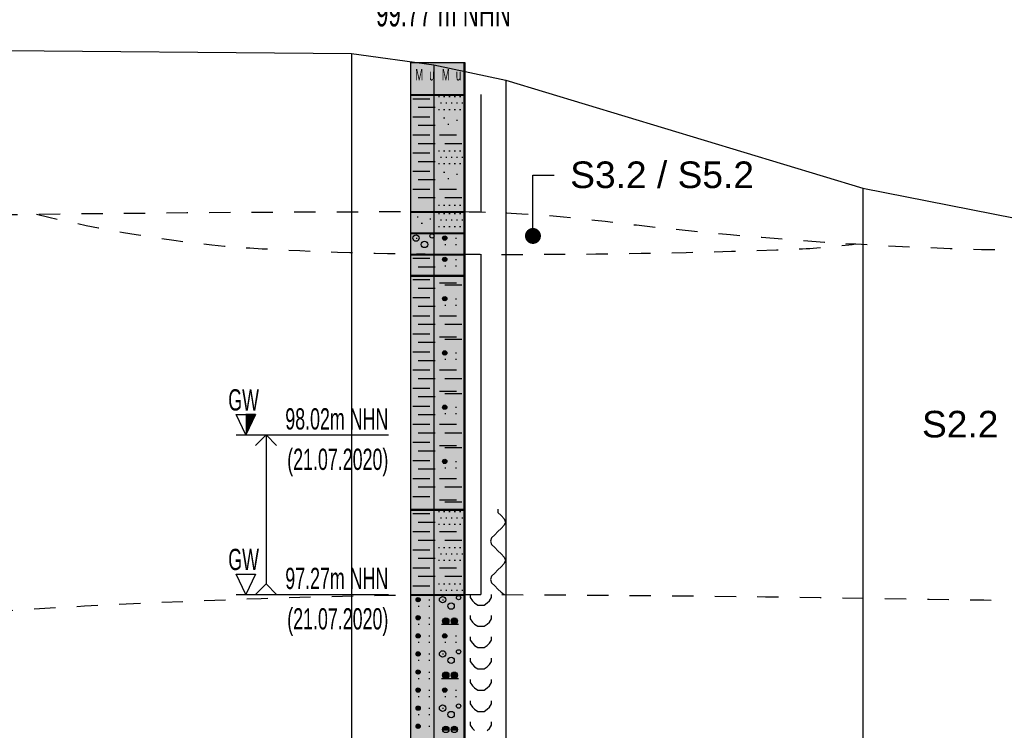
# Model space of a CAD drawing. Header units: metres. Extents: x -17 to 824, y 89 to 134.
# Tile 15 of 80: x 91.87 to 96.5, y 96.63 to 99.97. Entities that reach past the tile are written whole.
import ezdxf
from ezdxf import colors
from ezdxf.entities.mleader import LeaderData, LeaderLine
from ezdxf.enums import TextEntityAlignment as Align
from ezdxf.math import Vec2, Vec3

# ---------------------------------------------------------------- set-up
doc = ezdxf.new("R2010")
doc.units = ezdxf.units.M
doc.linetypes.add('ACAD_ISO03W100', pattern=[30, 12, -18])
for name, color, linetype in [('BG_GT_DC_RKS', 249, 'Continuous'), ('BG_GT_SCHICHT', 3, 'ACAD_ISO03W100'), ('BG_GT_TE', 6, 'Continuous'), ('BW_KOERP_GESCH', 126, 'Continuous'), ('BW_Z_BEM', 52, 'Continuous')]:
    doc.layers.add(name, color=color, linetype=linetype)
doc.styles.add('ARI025_V_50', font='arial.ttf', dxfattribs={"height": 0.125})
doc.styles.get("Standard").update_dxf_attribs({"font": 'arial.ttf'})

# ---------------------------------------------------------------- blocks, each defined once
blk = doc.blocks.new('QP2-RKS-2')
at = {"linetype": 'Continuous'}
for p, q in [((-0.00255, 0), (0.00255, 0)), ((-0.00255, -0.0031), (-0.00255, 0)), ((-0.00255, 0), (0.00245, 0)), ((-0.00255, -0.08), (-0.00255, 0)), ((0.00245, 0), (0.00245, -0.08)), ((0.00255, 0), (0.00255, -0.0031)), ((-0.00255, -0.003), (0.00255, -0.003)), ((-0.00255, -0.0141), (-0.00255, -0.003)), ((0.00255, -0.0031), (-0.00255, -0.0031)), ((-0.00235, -0.0034), (-0.00075, -0.0034)), ((0.00005, -0.0032), (0.00015, -0.0032)), ((0.00055, -0.0032), (0.00065, -0.0032)), ((0.00105, -0.0032), (0.00115, -0.0032)), ((0.00155, -0.0032), (0.00165, -0.0032)), ((0.00205, -0.0032), (0.00215, -0.0032)), ((0.00255, -0.003), (0.00255, -0.0141)), ((0.00405, -0.003), (0.00405, -0.014)), ((-0.00185, -0.0042), (-0.00025, -0.0042)), ((0.00005, -0.0044), (0.00015, -0.0044)), ((0.00025, -0.0038), (0.00035, -0.0038)), ((0.00055, -0.0044), (0.00065, -0.0044)), ((0.00075, -0.0038), (0.00085, -0.0038)), ((0.00105, -0.0044), (0.00115, -0.0044)), ((0.00125, -0.0038), (0.00135, -0.0038)), ((0.00155, -0.0044), (0.00165, -0.0044)), ((0.00175, -0.0038), (0.00185, -0.0038)), ((0.00205, -0.0044), (0.00215, -0.0044)), ((0.00225, -0.0038), (0.00235, -0.0038)), ((-0.00235, -0.0051), (-0.00075, -0.0051)), ((0.00055, -0.0052), (0.00065, -0.0052)), ((0.00175, -0.0054), (0.00185, -0.0054)), ((-0.00185, -0.0059), (-0.00025, -0.0059)), ((0.00095, -0.0058), (0.00105, -0.0058)), ((-0.00235, -0.0068), (-0.00075, -0.0068)), ((0.00015, -0.0068), (0.00175, -0.0068)), ((-0.00185, -0.0076), (-0.00025, -0.0076)), ((0.00005, -0.0083), (0.00015, -0.0083)), ((0.00055, -0.0083), (0.00065, -0.0083)), ((0.00065, -0.0076), (0.00225, -0.0076)), ((0.00105, -0.0083), (0.00115, -0.0083)), ((0.00155, -0.0083), (0.00165, -0.0083)), ((0.00205, -0.0083), (0.00215, -0.0083)), ((-0.00235, -0.0085), (-0.00075, -0.0085)), ((0.00025, -0.0089), (0.00035, -0.0089)), ((0.00075, -0.0089), (0.00085, -0.0089)), ((0.00125, -0.0089), (0.00135, -0.0089)), ((0.00175, -0.0089), (0.00185, -0.0089)), ((0.00225, -0.0089), (0.00235, -0.0089)), ((-0.00185, -0.0093), (-0.00025, -0.0093)), ((0.00005, -0.0095), (0.00015, -0.0095)), ((0.00055, -0.0095), (0.00065, -0.0095)), ((0.00105, -0.0095), (0.00115, -0.0095)), ((0.00155, -0.0095), (0.00165, -0.0095)), ((0.00205, -0.0095), (0.00215, -0.0095)), ((-0.00235, -0.0102), (-0.00075, -0.0102)), ((-0.00185, -0.011), (-0.00025, -0.011)), ((0.00055, -0.0103), (0.00065, -0.0103)), ((0.00095, -0.0109), (0.00105, -0.0109)), ((0.00175, -0.0105), (0.00185, -0.0105)), ((-0.00235, -0.0119), (-0.00075, -0.0119)), ((0.00015, -0.0119), (0.00175, -0.0119)), ((-0.00185, -0.0127), (-0.00025, -0.0127)), ((0.00065, -0.0127), (0.00225, -0.0127)), ((0.00005, -0.0134), (0.00015, -0.0134)), ((0.00055, -0.0134), (0.00065, -0.0134)), ((0.00105, -0.0134), (0.00115, -0.0134)), ((0.00155, -0.0134), (0.00165, -0.0134)), ((0.00205, -0.0134), (0.00215, -0.0134)), ((-0.00255, -0.014), (0.00255, -0.014)), ((-0.00255, -0.0161), (-0.00255, -0.014)), ((0.00255, -0.0141), (-0.00255, -0.0141)), ((-0.00195, -0.0145), (-0.00185, -0.0145)), ((-0.00075, -0.0147), (-0.00065, -0.0147)), ((0.00005, -0.0142), (0.00015, -0.0142)), ((0.00025, -0.014), (0.00035, -0.014)), ((0.00025, -0.0148), (0.00035, -0.0148)), ((0.00055, -0.0142), (0.00065, -0.0142)), ((0.00075, -0.014), (0.00085, -0.014)), ((0.00075, -0.0148), (0.00085, -0.0148)), ((0.00105, -0.0142), (0.00115, -0.0142)), ((0.00125, -0.014), (0.00135, -0.014)), ((0.00125, -0.0148), (0.00135, -0.0148)), ((0.00155, -0.0142), (0.00165, -0.0142)), ((0.00175, -0.014), (0.00185, -0.014)), ((0.00175, -0.0148), (0.00185, -0.0148)), ((0.00205, -0.0142), (0.00215, -0.0142)), ((0.00225, -0.014), (0.00235, -0.014)), ((0.00225, -0.0148), (0.00235, -0.0148)), ((0.00255, -0.014), (0.00255, -0.0161)), ((-0.00155, -0.0151), (-0.00145, -0.0151)), ((0.00005, -0.0154), (0.00015, -0.0154)), ((0.00055, -0.0154), (0.00065, -0.0154)), ((0.00105, -0.0154), (0.00115, -0.0154)), ((0.00155, -0.0154), (0.00165, -0.0154)), ((0.00205, -0.0154), (0.00215, -0.0154)), ((-0.00255, -0.016), (0.00255, -0.016)), ((-0.00255, -0.0181), (-0.00255, -0.016)), ((0.00255, -0.0161), (-0.00255, -0.0161)), ((-0.00205, -0.0165), (-0.00195, -0.0165)), ((0.00045, -0.0165), (0.00085, -0.0165)), ((0.000456, -0.01645), (0.000844, -0.01645)), ((0.000456, -0.01655), (0.000844, -0.01655)), ((0.000477, -0.0164), (0.000823, -0.0164)), ((0.000477, -0.0166), (0.000823, -0.0166)), ((0.000518, -0.01635), (0.000782, -0.01635)), ((0.000518, -0.01665), (0.000782, -0.01665)), ((0.00165, -0.0165), (0.00175, -0.0165)), ((0.00255, -0.016), (0.00255, -0.0181)), ((0.00065, -0.0171), (0.00075, -0.0171)), ((0.00165, -0.0171), (0.00175, -0.0171)), ((-0.00255, -0.018), (0.00255, -0.018)), ((-0.00255, -0.0201), (-0.00255, -0.018)), ((0.00255, -0.0181), (-0.00255, -0.0181)), ((-0.00235, -0.0184), (-0.00075, -0.0184)), ((0.00045, -0.0185), (0.00085, -0.0185)), ((0.000456, -0.01845), (0.000844, -0.01845)), ((0.000477, -0.0184), (0.000823, -0.0184)), ((0.000518, -0.01835), (0.000782, -0.01835)), ((0.00165, -0.0185), (0.00175, -0.0185)), ((0.00255, -0.018), (0.00255, -0.0201)), ((0.00405, -0.018), (0.00405, -0.02)), ((-0.00185, -0.0192), (-0.00025, -0.0192)), ((0.000456, -0.01855), (0.000844, -0.01855)), ((0.000477, -0.0186), (0.000823, -0.0186)), ((0.000518, -0.01865), (0.000782, -0.01865)), ((0.00065, -0.0191), (0.00075, -0.0191)), ((0.00165, -0.0191), (0.00175, -0.0191)), ((-0.00255, -0.02), (0.00255, -0.02)), ((-0.00255, -0.0421), (-0.00255, -0.02)), ((0.00255, -0.0201), (-0.00255, -0.0201)), ((0.00255, -0.02), (0.00255, -0.0421)), ((-0.00235, -0.0204), (-0.00075, -0.0204)), ((-0.00185, -0.0212), (-0.00025, -0.0212)), ((0.00015, -0.0207), (0.00175, -0.0207)), ((0.00065, -0.0209), (0.00225, -0.0209)), ((-0.00235, -0.0221), (-0.00075, -0.0221)), ((0.00045, -0.0222), (0.00085, -0.0222)), ((0.000456, -0.02215), (0.000844, -0.02215)), ((0.000477, -0.0221), (0.000823, -0.0221)), ((0.000518, -0.02205), (0.000782, -0.02205)), ((0.00165, -0.0222), (0.00175, -0.0222)), ((-0.00185, -0.0229), (-0.00025, -0.0229)), ((0.000456, -0.02225), (0.000844, -0.02225)), ((0.000477, -0.0223), (0.000823, -0.0223)), ((0.000518, -0.02235), (0.000782, -0.02235)), ((0.00065, -0.0228), (0.00075, -0.0228)), ((0.00165, -0.0228), (0.00175, -0.0228)), ((-0.00235, -0.0238), (-0.00075, -0.0238)), ((0.00015, -0.0238), (0.00175, -0.0238)), ((-0.00185, -0.0246), (-0.00025, -0.0246)), ((0.00065, -0.0246), (0.00225, -0.0246)), ((-0.00235, -0.0255), (-0.00075, -0.0255)), ((0.00015, -0.0258), (0.00175, -0.0258)), ((-0.00185, -0.0263), (-0.00025, -0.0263)), ((0.00065, -0.026), (0.00225, -0.026)), ((-0.00235, -0.0272), (-0.00075, -0.0272)), ((0.00045, -0.0273), (0.00085, -0.0273)), ((0.000456, -0.02725), (0.000844, -0.02725)), ((0.000456, -0.02735), (0.000844, -0.02735)), ((0.000477, -0.0272), (0.000823, -0.0272)), ((0.000477, -0.0274), (0.000823, -0.0274)), ((0.000518, -0.02715), (0.000782, -0.02715)), ((0.000518, -0.02745), (0.000782, -0.02745)), ((0.00165, -0.0273), (0.00175, -0.0273)), ((-0.00185, -0.028), (-0.00025, -0.028)), ((0.00065, -0.0279), (0.00075, -0.0279)), ((0.00165, -0.0279), (0.00175, -0.0279)), ((-0.00235, -0.0289), (-0.00075, -0.0289)), ((0.00015, -0.0289), (0.00175, -0.0289)), ((-0.00185, -0.0297), (-0.00025, -0.0297)), ((0.00065, -0.0297), (0.00225, -0.0297)), ((-0.00235, -0.0306), (-0.00075, -0.0306)), ((-0.00185, -0.0314), (-0.00025, -0.0314)), ((0.00015, -0.0309), (0.00175, -0.0309)), ((0.00065, -0.0311), (0.00225, -0.0311)), ((-0.00235, -0.0323), (-0.00075, -0.0323)), ((0.000456, -0.03235), (0.000844, -0.03235)), ((0.000477, -0.0323), (0.000823, -0.0323)), ((0.000518, -0.03225), (0.000782, -0.03225)), ((-0.00185, -0.0331), (-0.00025, -0.0331)), ((0.00045, -0.0324), (0.00085, -0.0324)), ((0.000456, -0.03245), (0.000844, -0.03245)), ((0.000477, -0.0325), (0.000823, -0.0325)), ((0.000518, -0.03255), (0.000782, -0.03255)), ((0.00065, -0.033), (0.00075, -0.033)), ((0.00165, -0.0324), (0.00175, -0.0324)), ((0.00165, -0.033), (0.00175, -0.033)), ((-0.00235, -0.034), (-0.00075, -0.034)), ((0.00015, -0.034), (0.00175, -0.034)), ((-0.00185, -0.0348), (-0.00025, -0.0348)), ((0.00065, -0.0348), (0.00225, -0.0348)), ((-0.00235, -0.0357), (-0.00075, -0.0357)), ((0.00015, -0.036), (0.00175, -0.036)), ((-0.00185, -0.0365), (-0.00025, -0.0365)), ((0.00065, -0.0362), (0.00225, -0.0362)), ((-0.00235, -0.0374), (-0.00075, -0.0374)), ((0.00045, -0.0375), (0.00085, -0.0375)), ((0.000456, -0.03745), (0.000844, -0.03745)), ((0.000456, -0.03755), (0.000844, -0.03755)), ((0.000477, -0.0374), (0.000823, -0.0374)), ((0.000477, -0.0376), (0.000823, -0.0376)), ((0.000518, -0.03735), (0.000782, -0.03735)), ((0.000518, -0.03765), (0.000782, -0.03765)), ((0.00165, -0.0375), (0.00175, -0.0375)), ((-0.00185, -0.0382), (-0.00025, -0.0382)), ((0.00065, -0.0381), (0.00075, -0.0381)), ((0.00165, -0.0381), (0.00175, -0.0381)), ((-0.00235, -0.0391), (-0.00075, -0.0391)), ((0.00015, -0.0391), (0.00175, -0.0391)), ((-0.00185, -0.0399), (-0.00025, -0.0399)), ((0.00065, -0.0399), (0.00225, -0.0399)), ((-0.00235, -0.0408), (-0.00075, -0.0408)), ((0.00015, -0.0411), (0.00175, -0.0411)), ((0.00065, -0.0413), (0.00225, -0.0413)), ((-0.00255, -0.042), (0.00255, -0.042)), ((-0.00255, -0.0501), (-0.00255, -0.042)), ((0.00255, -0.0421), (-0.00255, -0.0421)), ((-0.00235, -0.0424), (-0.00075, -0.0424)), ((0.00005, -0.0422), (0.00015, -0.0422)), ((0.00055, -0.0422), (0.00065, -0.0422)), ((0.00105, -0.0422), (0.00115, -0.0422)), ((0.00155, -0.0422), (0.00165, -0.0422)), ((0.00205, -0.0422), (0.00215, -0.0422)), ((0.00255, -0.042), (0.00255, -0.0501)), ((0.00565, -0.042), (0.00565, -0.0423)), ((0.00565, -0.0423), (0.00595, -0.0426)), ((-0.00185, -0.0432), (-0.00025, -0.0432)), ((0.00005, -0.0434), (0.00015, -0.0434)), ((0.00025, -0.0428), (0.00035, -0.0428)), ((0.00055, -0.0434), (0.00065, -0.0434)), ((0.00075, -0.0428), (0.00085, -0.0428)), ((0.00105, -0.0434), (0.00115, -0.0434)), ((0.00125, -0.0428), (0.00135, -0.0428)), ((0.00155, -0.0434), (0.00165, -0.0434)), ((0.00175, -0.0428), (0.00185, -0.0428)), ((0.00205, -0.0434), (0.00215, -0.0434)), ((0.00225, -0.0428), (0.00235, -0.0428)), ((0.00595, -0.0426), (0.00625, -0.0429)), ((0.00625, -0.0435), (0.00595, -0.0438)), ((0.00625, -0.0429), (0.00635, -0.0432)), ((0.00635, -0.0432), (0.00625, -0.0435)), ((-0.00235, -0.0441), (-0.00075, -0.0441)), ((0.00015, -0.0441), (0.00175, -0.0441)), ((0.00535, -0.0444), (0.00505, -0.0447)), ((0.00565, -0.0441), (0.00535, -0.0444)), ((0.00595, -0.0438), (0.00565, -0.0441)), ((-0.00185, -0.0449), (-0.00025, -0.0449)), ((0.00065, -0.0449), (0.00225, -0.0449)), ((0.00505, -0.0447), (0.00495, -0.045)), ((0.00495, -0.045), (0.00505, -0.0453)), ((0.00505, -0.0453), (0.00535, -0.0456)), ((-0.00235, -0.0458), (-0.00075, -0.0458)), ((0.00005, -0.0456), (0.00015, -0.0456)), ((0.00025, -0.0462), (0.00035, -0.0462)), ((0.00055, -0.0456), (0.00065, -0.0456)), ((0.00075, -0.0462), (0.00085, -0.0462)), ((0.00105, -0.0456), (0.00115, -0.0456)), ((0.00125, -0.0462), (0.00135, -0.0462)), ((0.00155, -0.0456), (0.00165, -0.0456)), ((0.00175, -0.0462), (0.00185, -0.0462)), ((0.00205, -0.0456), (0.00215, -0.0456)), ((0.00225, -0.0462), (0.00235, -0.0462)), ((0.00535, -0.0456), (0.00565, -0.0459)), ((0.00565, -0.0459), (0.00595, -0.0462)), ((0.00595, -0.0462), (0.00625, -0.0465)), ((-0.00185, -0.0466), (-0.00025, -0.0466)), ((0.00005, -0.0468), (0.00015, -0.0468)), ((0.00055, -0.0468), (0.00065, -0.0468)), ((0.00105, -0.0468), (0.00115, -0.0468)), ((0.00155, -0.0468), (0.00165, -0.0468)), ((0.00205, -0.0468), (0.00215, -0.0468)), ((0.00625, -0.0471), (0.00595, -0.0474)), ((0.00625, -0.0465), (0.00635, -0.0468)), ((0.00635, -0.0468), (0.00625, -0.0471)), ((-0.00235, -0.0475), (-0.00075, -0.0475)), ((0.00015, -0.0475), (0.00175, -0.0475)), ((0.00535, -0.048), (0.00505, -0.0483)), ((0.00565, -0.0477), (0.00535, -0.048)), ((0.00595, -0.0474), (0.00565, -0.0477)), ((-0.00185, -0.0483), (-0.00025, -0.0483)), ((0.00005, -0.049), (0.00015, -0.049)), ((0.00055, -0.049), (0.00065, -0.049)), ((0.00065, -0.0483), (0.00225, -0.0483)), ((0.00105, -0.049), (0.00115, -0.049)), ((0.00155, -0.049), (0.00165, -0.049)), ((0.00205, -0.049), (0.00215, -0.049)), ((0.00505, -0.0483), (0.00495, -0.0486)), ((0.00495, -0.0486), (0.00505, -0.0489)), ((0.00505, -0.0489), (0.00535, -0.0492)), ((-0.00235, -0.0492), (-0.00075, -0.0492)), ((0.00025, -0.0496), (0.00035, -0.0496)), ((0.00075, -0.0496), (0.00085, -0.0496)), ((0.00125, -0.0496), (0.00135, -0.0496)), ((0.00175, -0.0496), (0.00185, -0.0496)), ((0.00225, -0.0496), (0.00235, -0.0496)), ((0.00535, -0.0492), (0.00565, -0.0495)), ((0.00565, -0.0495), (0.00595, -0.0498)), ((0.00595, -0.0498), (0.00625, -0.05)), ((-0.00255, -0.05), (0.00255, -0.05)), ((-0.00255, -0.0801), (-0.00255, -0.05)), ((0.00255, -0.0501), (-0.00255, -0.0501)), ((-0.00205, -0.0505), (-0.00165, -0.0505)), ((-0.002044, -0.05045), (-0.001656, -0.05045)), ((-0.002044, -0.05055), (-0.001656, -0.05055)), ((-0.002023, -0.0504), (-0.001677, -0.0504)), ((-0.002023, -0.0506), (-0.001677, -0.0506)), ((-0.001982, -0.05035), (-0.001718, -0.05035)), ((-0.001982, -0.05065), (-0.001718, -0.05065)), ((-0.00085, -0.0505), (-0.00075, -0.0505)), ((0.00045, -0.0505), (0.00055, -0.0505)), ((0.00255, -0.05), (0.00255, -0.0801)), ((0.00305, -0.05), (0.00305, -0.0503)), ((0.00305, -0.0503), (0.00325, -0.0506)), ((0.00325, -0.0506), (0.00345, -0.0508)), ((0.00345, -0.0508), (0.00375, -0.051)), ((0.00435, -0.051), (0.00465, -0.0508)), ((0.00465, -0.0508), (0.00485, -0.0506)), ((0.00485, -0.0506), (0.00505, -0.0503)), ((0.00505, -0.0503), (0.00505, -0.05)), ((-0.00185, -0.0511), (-0.00175, -0.0511)), ((-0.00085, -0.0511), (-0.00075, -0.0511)), ((0.00375, -0.051), (0.00405, -0.051)), ((0.00405, -0.051), (0.00435, -0.051)), ((-0.00205, -0.0522), (-0.00165, -0.0522)), ((-0.002044, -0.05215), (-0.001656, -0.05215)), ((-0.002044, -0.05225), (-0.001656, -0.05225)), ((-0.002023, -0.0521), (-0.001677, -0.0521)), ((-0.002023, -0.0523), (-0.001677, -0.0523)), ((-0.001982, -0.05205), (-0.001718, -0.05205)), ((-0.001982, -0.05235), (-0.001718, -0.05235)), ((-0.00085, -0.0522), (-0.00075, -0.0522)), ((0.00045, -0.0525), (0.00105, -0.0525)), ((0.000454, -0.05245), (0.001046, -0.05245)), ((0.000454, -0.05255), (0.001046, -0.05255)), ((0.000467, -0.0524), (0.001033, -0.0524)), ((0.000467, -0.0526), (0.001033, -0.0526)), ((0.00049, -0.05235), (0.00101, -0.05235)), ((0.00049, -0.05265), (0.00101, -0.05265)), ((0.000526, -0.0523), (0.000974, -0.0523)), ((0.000526, -0.0527), (0.000974, -0.0527)), ((0.000584, -0.05225), (0.000916, -0.05225)), ((0.000584, -0.05275), (0.000916, -0.05275)), ((0.00125, -0.0525), (0.00185, -0.0525)), ((0.001254, -0.05245), (0.001846, -0.05245)), ((0.001254, -0.05255), (0.001846, -0.05255)), ((0.001267, -0.0524), (0.001833, -0.0524)), ((0.001267, -0.0526), (0.001833, -0.0526)), ((0.00129, -0.05235), (0.00181, -0.05235)), ((0.00129, -0.05265), (0.00181, -0.05265)), ((0.001326, -0.0523), (0.001774, -0.0523)), ((0.001326, -0.0527), (0.001774, -0.0527)), ((0.001384, -0.05225), (0.001716, -0.05225)), ((0.001384, -0.05275), (0.001716, -0.05275)), ((0.00305, -0.052), (0.00305, -0.0523)), ((0.00305, -0.0523), (0.00325, -0.0526)), ((0.00325, -0.0526), (0.00345, -0.0528)), ((0.00465, -0.0528), (0.00485, -0.0526)), ((0.00485, -0.0526), (0.00505, -0.0523)), ((0.00505, -0.0523), (0.00505, -0.052)), ((-0.00185, -0.0528), (-0.00175, -0.0528)), ((-0.00085, -0.0528), (-0.00075, -0.0528)), ((0.00035, -0.0528), (0.00195, -0.0528)), ((0.00345, -0.0528), (0.00375, -0.053)), ((0.00375, -0.053), (0.00405, -0.053)), ((0.00405, -0.053), (0.00435, -0.053)), ((0.00435, -0.053), (0.00465, -0.0528)), ((-0.00205, -0.0539), (-0.00165, -0.0539)), ((-0.002044, -0.05385), (-0.001656, -0.05385)), ((-0.002044, -0.05395), (-0.001656, -0.05395)), ((-0.002023, -0.0538), (-0.001677, -0.0538)), ((-0.002023, -0.054), (-0.001677, -0.054)), ((-0.001982, -0.05375), (-0.001718, -0.05375)), ((-0.001982, -0.05405), (-0.001718, -0.05405)), ((-0.00185, -0.0545), (-0.00175, -0.0545)), ((-0.00085, -0.0539), (-0.00075, -0.0539)), ((-0.00085, -0.0545), (-0.00075, -0.0545)), ((0.00045, -0.0539), (0.00085, -0.0539)), ((0.000456, -0.05385), (0.000844, -0.05385)), ((0.000456, -0.05395), (0.000844, -0.05395)), ((0.000477, -0.0538), (0.000823, -0.0538)), ((0.000477, -0.054), (0.000823, -0.054)), ((0.000518, -0.05375), (0.000782, -0.05375)), ((0.000518, -0.05405), (0.000782, -0.05405)), ((0.00065, -0.0545), (0.00075, -0.0545)), ((0.00165, -0.0539), (0.00175, -0.0539)), ((0.00165, -0.0545), (0.00175, -0.0545)), ((0.00305, -0.054), (0.00305, -0.0543)), ((0.00305, -0.0543), (0.00325, -0.0546)), ((0.00325, -0.0546), (0.00345, -0.0548)), ((0.00465, -0.0548), (0.00485, -0.0546)), ((0.00485, -0.0546), (0.00505, -0.0543)), ((0.00505, -0.0543), (0.00505, -0.054)), ((-0.002023, -0.0555), (-0.001677, -0.0555)), ((-0.001982, -0.05545), (-0.001718, -0.05545)), ((0.00345, -0.0548), (0.00375, -0.055)), ((0.00375, -0.055), (0.00405, -0.055)), ((0.00405, -0.055), (0.00435, -0.055)), ((0.00435, -0.055), (0.00465, -0.0548)), ((-0.00205, -0.0556), (-0.00165, -0.0556)), ((-0.002044, -0.05555), (-0.001656, -0.05555)), ((-0.002044, -0.05565), (-0.001656, -0.05565)), ((-0.002023, -0.0557), (-0.001677, -0.0557)), ((-0.001982, -0.05575), (-0.001718, -0.05575)), ((-0.00185, -0.0562), (-0.00175, -0.0562)), ((-0.00085, -0.0556), (-0.00075, -0.0556)), ((-0.00085, -0.0562), (-0.00075, -0.0562)), ((0.00045, -0.0556), (0.00055, -0.0556)), ((0.00305, -0.056), (0.00305, -0.0563)), ((0.00305, -0.0563), (0.00325, -0.0566)), ((0.00485, -0.0566), (0.00505, -0.0563)), ((0.00505, -0.0563), (0.00505, -0.056)), ((-0.00205, -0.0573), (-0.00165, -0.0573)), ((-0.002044, -0.05725), (-0.001656, -0.05725)), ((-0.002044, -0.05735), (-0.001656, -0.05735)), ((-0.002023, -0.0572), (-0.001677, -0.0572)), ((-0.001982, -0.05715), (-0.001718, -0.05715)), ((-0.00085, -0.0573), (-0.00075, -0.0573)), ((0.000584, -0.05735), (0.000916, -0.05735)), ((0.001384, -0.05735), (0.001716, -0.05735)), ((0.00325, -0.0566), (0.00345, -0.0568)), ((0.00345, -0.0568), (0.00375, -0.057)), ((0.00375, -0.057), (0.00405, -0.057)), ((0.00405, -0.057), (0.00435, -0.057)), ((0.00435, -0.057), (0.00465, -0.0568)), ((0.00465, -0.0568), (0.00485, -0.0566)), ((-0.002023, -0.0574), (-0.001677, -0.0574)), ((-0.001982, -0.05745), (-0.001718, -0.05745)), ((-0.00185, -0.0579), (-0.00175, -0.0579)), ((-0.00085, -0.0579), (-0.00075, -0.0579)), ((0.00035, -0.0579), (0.00195, -0.0579)), ((0.00045, -0.0576), (0.00105, -0.0576)), ((0.000454, -0.05755), (0.001046, -0.05755)), ((0.000454, -0.05765), (0.001046, -0.05765)), ((0.000467, -0.0575), (0.001033, -0.0575)), ((0.000467, -0.0577), (0.001033, -0.0577)), ((0.00049, -0.05745), (0.00101, -0.05745)), ((0.00049, -0.05775), (0.00101, -0.05775)), ((0.000526, -0.0574), (0.000974, -0.0574)), ((0.000526, -0.0578), (0.000974, -0.0578)), ((0.000584, -0.05785), (0.000916, -0.05785)), ((0.00125, -0.0576), (0.00185, -0.0576)), ((0.001254, -0.05755), (0.001846, -0.05755)), ((0.001254, -0.05765), (0.001846, -0.05765)), ((0.001267, -0.0575), (0.001833, -0.0575)), ((0.001267, -0.0577), (0.001833, -0.0577)), ((0.00129, -0.05745), (0.00181, -0.05745)), ((0.00129, -0.05775), (0.00181, -0.05775)), ((0.001326, -0.0574), (0.001774, -0.0574)), ((0.001326, -0.0578), (0.001774, -0.0578)), ((0.001384, -0.05785), (0.001716, -0.05785)), ((0.00305, -0.058), (0.00305, -0.0583)), ((0.00305, -0.0583), (0.00325, -0.0586)), ((0.00485, -0.0586), (0.00505, -0.0583)), ((0.00505, -0.0583), (0.00505, -0.058)), ((-0.00205, -0.059), (-0.00165, -0.059)), ((-0.002044, -0.05895), (-0.001656, -0.05895)), ((-0.002044, -0.05905), (-0.001656, -0.05905)), ((-0.002023, -0.0589), (-0.001677, -0.0589)), ((-0.002023, -0.0591), (-0.001677, -0.0591)), ((-0.001982, -0.05885), (-0.001718, -0.05885)), ((-0.001982, -0.05915), (-0.001718, -0.05915)), ((-0.00085, -0.059), (-0.00075, -0.059)), ((0.00045, -0.059), (0.00085, -0.059)), ((0.000456, -0.05895), (0.000844, -0.05895)), ((0.000456, -0.05905), (0.000844, -0.05905)), ((0.000477, -0.0589), (0.000823, -0.0589)), ((0.000477, -0.0591), (0.000823, -0.0591)), ((0.000518, -0.05885), (0.000782, -0.05885)), ((0.000518, -0.05915), (0.000782, -0.05915)), ((0.00165, -0.059), (0.00175, -0.059)), ((0.00325, -0.0586), (0.00345, -0.0588)), ((0.00345, -0.0588), (0.00375, -0.059)), ((0.00375, -0.059), (0.00405, -0.059)), ((0.00405, -0.059), (0.00435, -0.059)), ((0.00435, -0.059), (0.00465, -0.0588)), ((0.00465, -0.0588), (0.00485, -0.0586)), ((-0.00185, -0.0596), (-0.00175, -0.0596)), ((-0.00085, -0.0596), (-0.00075, -0.0596)), ((0.00065, -0.0596), (0.00075, -0.0596)), ((0.00165, -0.0596), (0.00175, -0.0596)), ((0.00305, -0.06), (0.00305, -0.0603)), ((0.00505, -0.0603), (0.00505, -0.06)), ((-0.00205, -0.0607), (-0.00165, -0.0607)), ((-0.002044, -0.06065), (-0.001656, -0.06065)), ((-0.002044, -0.06075), (-0.001656, -0.06075)), ((-0.002023, -0.0606), (-0.001677, -0.0606)), ((-0.002023, -0.0608), (-0.001677, -0.0608)), ((-0.001982, -0.06055), (-0.001718, -0.06055)), ((-0.001982, -0.06085), (-0.001718, -0.06085)), ((-0.00085, -0.0607), (-0.00075, -0.0607)), ((0.00045, -0.0607), (0.00055, -0.0607)), ((0.00305, -0.0603), (0.00325, -0.0606)), ((0.00325, -0.0606), (0.00345, -0.0608)), ((0.00345, -0.0608), (0.00375, -0.061)), ((0.00375, -0.061), (0.00405, -0.061)), ((0.00405, -0.061), (0.00435, -0.061)), ((0.00435, -0.061), (0.00465, -0.0608)), ((0.00465, -0.0608), (0.00485, -0.0606)), ((0.00485, -0.0606), (0.00505, -0.0603)), ((-0.00185, -0.0613), (-0.00175, -0.0613)), ((-0.00085, -0.0613), (-0.00075, -0.0613)), ((0.00305, -0.062), (0.00305, -0.0623)), ((0.00505, -0.0623), (0.00505, -0.062)), ((-0.00205, -0.0624), (-0.00165, -0.0624)), ((-0.002044, -0.06235), (-0.001656, -0.06235)), ((-0.002044, -0.06245), (-0.001656, -0.06245)), ((-0.002023, -0.0623), (-0.001677, -0.0623)), ((-0.002023, -0.0625), (-0.001677, -0.0625)), ((-0.001982, -0.06225), (-0.001718, -0.06225)), ((-0.001982, -0.06255), (-0.001718, -0.06255)), ((-0.00085, -0.0624), (-0.00075, -0.0624)), ((0.00045, -0.0627), (0.00105, -0.0627)), ((0.000454, -0.06265), (0.001046, -0.06265)), ((0.000454, -0.06275), (0.001046, -0.06275)), ((0.000467, -0.0626), (0.001033, -0.0626)), ((0.00049, -0.06255), (0.00101, -0.06255)), ((0.000526, -0.0625), (0.000974, -0.0625)), ((0.000584, -0.06245), (0.000916, -0.06245)), ((0.00125, -0.0627), (0.00185, -0.0627)), ((0.001254, -0.06265), (0.001846, -0.06265)), ((0.001254, -0.06275), (0.001846, -0.06275)), ((0.001267, -0.0626), (0.001833, -0.0626)), ((0.00129, -0.06255), (0.00181, -0.06255)), ((0.001326, -0.0625), (0.001774, -0.0625)), ((0.001384, -0.06245), (0.001716, -0.06245)), ((0.00305, -0.0623), (0.00325, -0.0626)), ((0.00325, -0.0626), (0.00345, -0.0628)), ((0.00465, -0.0628), (0.00485, -0.0626)), ((0.00485, -0.0626), (0.00505, -0.0623))]:
    blk.add_line(p, q, dxfattribs=at)
at = {"linetype": 'ACAD_ISO03W100', "ltscale": 0.005}
for p, q in [((0.00405, -0.02), (0.00405, -0.042)), ((0.00405, -0.042), (0.00405, -0.05))]:
    blk.add_line(p, q, dxfattribs=at)
at = {"color": 160}
for p, q in [((-0.01805, -0.035), (-0.01895, -0.0331)), ((-0.01895, -0.0331), (-0.01715, -0.0331)), ((-0.01715, -0.0331), (-0.01805, -0.035)), ((-0.01715, -0.0331), (-0.01805, -0.0331)), ((-0.017174, -0.03315), (-0.01805, -0.03315)), ((-0.017197, -0.0332), (-0.01805, -0.0332)), ((-0.017221, -0.03325), (-0.01805, -0.03325)), ((-0.017245, -0.0333), (-0.01805, -0.0333)), ((-0.017268, -0.03335), (-0.01805, -0.03335)), ((-0.017292, -0.0334), (-0.01805, -0.0334)), ((-0.017316, -0.03345), (-0.01805, -0.03345)), ((-0.017339, -0.0335), (-0.01805, -0.0335)), ((-0.017363, -0.03355), (-0.01805, -0.03355)), ((-0.017387, -0.0336), (-0.01805, -0.0336)), ((-0.017411, -0.03365), (-0.01805, -0.03365)), ((-0.017434, -0.0337), (-0.01805, -0.0337)), ((-0.017458, -0.03375), (-0.01805, -0.03375)), ((-0.017482, -0.0338), (-0.01805, -0.0338)), ((-0.017505, -0.03385), (-0.01805, -0.03385)), ((-0.017529, -0.0339), (-0.01805, -0.0339)), ((-0.017553, -0.03395), (-0.01805, -0.03395)), ((-0.017576, -0.034), (-0.01805, -0.034)), ((-0.0176, -0.03405), (-0.01805, -0.03405)), ((-0.017624, -0.0341), (-0.01805, -0.0341)), ((-0.017647, -0.03415), (-0.01805, -0.03415)), ((-0.017671, -0.0342), (-0.01805, -0.0342)), ((-0.01895, -0.035), (-0.00465, -0.035)), ((-0.017695, -0.03425), (-0.01805, -0.03425)), ((-0.017718, -0.0343), (-0.01805, -0.0343)), ((-0.017742, -0.03435), (-0.01805, -0.03435)), ((-0.017766, -0.0344), (-0.01805, -0.0344)), ((-0.017789, -0.03445), (-0.01805, -0.03445)), ((-0.017813, -0.0345), (-0.01805, -0.0345)), ((-0.017837, -0.03455), (-0.01805, -0.03455)), ((-0.017861, -0.0346), (-0.01805, -0.0346)), ((-0.017884, -0.03465), (-0.01805, -0.03465)), ((-0.017908, -0.0347), (-0.01805, -0.0347)), ((-0.017932, -0.03475), (-0.01805, -0.03475)), ((-0.017955, -0.0348), (-0.01805, -0.0348)), ((-0.017979, -0.03485), (-0.01805, -0.03485)), ((-0.018003, -0.0349), (-0.01805, -0.0349)), ((-0.018026, -0.03495), (-0.01805, -0.03495)), ((-0.01715, -0.036), (-0.01615, -0.035)), ((-0.01615, -0.035), (-0.01515, -0.036)), ((-0.01615, -0.035), (-0.01615, -0.049)), ((-0.01805, -0.05), (-0.01895, -0.0481)), ((-0.01895, -0.0481), (-0.01715, -0.0481)), ((-0.01715, -0.0481), (-0.01805, -0.05)), ((-0.01715, -0.05), (-0.01615, -0.049)), ((-0.01615, -0.049), (-0.01515, -0.05)), ((-0.01895, -0.05), (-0.00465, -0.05))]:
    blk.add_line(p, q, dxfattribs=at)
for centre, radius in [((-0.00205, -0.0165), 0.0003), ((-0.00055, -0.0163), 0.0002), ((0.00065, -0.0165), 0.0002), ((-0.00125, -0.0171), 0.0003), ((0.00065, -0.0185), 0.0002), ((0.00065, -0.0222), 0.0002), ((0.00065, -0.0273), 0.0002), ((0.00065, -0.0324), 0.0002), ((0.00065, -0.0375), 0.0002), ((-0.00185, -0.0505), 0.0002), ((0.00045, -0.0505), 0.0003), ((0.00125, -0.0511), 0.0003), ((0.00195, -0.0503), 0.0002), ((-0.00185, -0.0522), 0.0002), ((0.00075, -0.0525), 0.0003), ((0.00155, -0.0525), 0.0003), ((-0.00185, -0.0539), 0.0002), ((0.00065, -0.0539), 0.0002), ((-0.00185, -0.0556), 0.0002), ((0.00045, -0.0556), 0.0003), ((0.00195, -0.0554), 0.0002), ((0.00125, -0.0562), 0.0003), ((-0.00185, -0.0573), 0.0002), ((0.00075, -0.0576), 0.0003), ((0.00155, -0.0576), 0.0003), ((-0.00185, -0.059), 0.0002), ((0.00065, -0.059), 0.0002), ((-0.00185, -0.0607), 0.0002), ((0.00045, -0.0607), 0.0003), ((0.00125, -0.0613), 0.0003), ((0.00195, -0.0605), 0.0002), ((-0.00185, -0.0624), 0.0002), ((0.00075, -0.0627), 0.0003), ((0.00155, -0.0627), 0.0003)]:
    blk.add_circle(centre, radius)
at = {"color": 30}
blk.add_solid([(-0.00255, 0), (0.00255, 0), (-0.00255, -0.0031), (0.00255, -0.0031)], dxfattribs=at)
at = {"color": 191}
for points in [[(-0.00255, -0.003), (0.00255, -0.003), (-0.00255, -0.0141), (0.00255, -0.0141)], [(-0.00255, -0.018), (0.00255, -0.018), (-0.00255, -0.0201), (0.00255, -0.0201)], [(-0.00255, -0.02), (0.00255, -0.02), (-0.00255, -0.0421), (0.00255, -0.0421)], [(-0.00255, -0.042), (0.00255, -0.042), (-0.00255, -0.0501), (0.00255, -0.0501)]]:
    blk.add_solid(points, dxfattribs=at)
at = {"color": 33}
for points in [[(-0.00255, -0.014), (0.00255, -0.014), (-0.00255, -0.0161), (0.00255, -0.0161)], [(-0.00255, -0.05), (0.00255, -0.05), (-0.00255, -0.0801), (0.00255, -0.0801)]]:
    blk.add_solid(points, dxfattribs=at)
at = {"color": 51}
blk.add_solid([(-0.00255, -0.016), (0.00255, -0.016), (-0.00255, -0.0181), (0.00255, -0.0181)], dxfattribs=at)
at = {"width": 0.6}
blk.add_text('  99.77 m NHN', height=0.0025, dxfattribs=at).set_placement((-0.00005, 0.0034), align=Align.CENTER)
for s, p in [('M', (-0.00175, -0.0006)), ('u', (-0.00055, -0.0006)), ('M', (0.00075, -0.0006)), ('u', (0.00195, -0.0006))]:
    blk.add_text(s, height=0.001083, dxfattribs=at).set_placement(p, align=Align.TOP_CENTER)
at = {"color": 160, "width": 0.6}
for s, p in [('GW', (-0.016812, -0.032716)), ('98.02m NHN', (-0.00465, -0.0345)), ('(21.07.2020)', (-0.00465, -0.0383)), ('GW', (-0.016812, -0.047716)), ('97.27m NHN', (-0.00465, -0.0495)), ('(21.07.2020)', (-0.00465, -0.0533))]:
    blk.add_text(s, height=0.002, dxfattribs=at).set_placement(p, align=Align.RIGHT)
blk = doc.blocks.new('_Dot')
at = {"color": 0, "linetype": 'ByBlock', "lineweight": -2}
blk.add_line((-0.5, 0), (-1, 0), dxfattribs=at)
at = {"color": 0, "linetype": 'ByBlock', "const_width": 0.5}
blk.add_lwpolyline([(-0.25, 0, 1), (0.25, 0, 1)], format="xyb", close=True, dxfattribs=at)

msp = doc.modelspace()

# ---------------------------------------------------------------- linework, layer by layer
at = {"layer": 'BG_GT_SCHICHT', "ltscale": 0.005, "flags": 128}
for points in [[(83.3656, 98.98), (85, 98.98), (86.2954, 98.98, 0.005301), (90.0677, 99.025, -0.005301), (93.84, 99.07, -0.031667), (94.6268, 99.0239, 0.031667), (96.987, 98.8854)], [(91.9537, 99.0575, 0.039145), (92.8969, 98.9022, 0.014965), (93.84, 98.87, 0.011777), (95.5379, 98.8936, 0.018479), (95.8047, 98.9173)], [(83.3656, 96.68), (85, 96.68, 0.027029), (89.42, 96.975, -0.027029), (93.84, 97.27, -0.006219), (97.9457, 97.2085, -0.006219)]]:
    msp.add_lwpolyline(points, format="xyb", dxfattribs=at)
at = {"layer": 'BW_KOERP_GESCH'}
msp.add_lwpolyline([(83.3656, 99.7019), (86.1603, 99.75), (88.8813, 99.7049), (89.6868, 99.7023), (90.6203, 99.8015), (91.0078, 99.824), (91.6268, 99.8281), (93.4343, 99.8127), (93.8212, 99.76), (94.1602, 99.6866), (95.8379, 99.1802), (96.7529, 98.9992)], dxfattribs=at)
at = {"layer": 'BW_Z_BEM'}
for p, q in [((93.4343, 99.8127), (93.4343, 94.0005)), ((93.8212, 99.76), (93.8212, 94.0005)), ((94.1602, 99.6866), (94.1602, 94.0005)), ((95.8379, 99.1802), (95.8379, 94.0005))]:
    msp.add_line(p, q, dxfattribs=at)

# ---------------------------------------------------------------- block references
at = {"layer": 'BG_GT_DC_RKS', "xscale": 50, "yscale": 50, "zscale": 50}
msp.add_blockref('QP2-RKS-2', (93.84, 99.77), dxfattribs=at)

# ---------------------------------------------------------------- texts
at = {"layer": 'BG_GT_TE', "insert": (96.2954, 98.0693), "char_height": 0.125, "attachment_point": 5, "style": 'ARI025_V_50'}
msp.add_mtext_dynamic_manual_height_columns('S2.2', width=0.351267, gutter_width=0.625, heights=[0], dxfattribs=at)

# ---------------------------------------------------------------- leaders
at = {"layer": 'BG_GT_TE'}
ml = msp.add_multileader_mtext('Standard', dxfattribs=at)
ml.set_content('S3.2 / S5.2', color=256, style='ARI025_V_50')
ml.set_leader_properties(color=256, linetype='ByLayer', lineweight=-1)
ml.set_arrow_properties(name='DOT')
ml.build(insert=Vec2(0, 0))
ml.multileader.update_dxf_attribs({"dogleg_length": 0.1, "arrow_head_size": 0.075})
ctx = ml.context
ctx.base_point, ctx.char_height, ctx.arrow_head_size, ctx.landing_gap_size, ctx.plane_origin = Vec3(94.3872, 99.2415), 0.125, 0.075, 0.075, Vec3(94.2872, 98.955)
notes = []
notes.append((ctx, [(0, (1, 1, 0), (94.2872, 99.2415), (1, 0), 0.1, [(0, [(94.2872, 98.955)], 0, [])])]))
ctx.mtext.insert, ctx.mtext.flow_direction = Vec3(94.4622, 99.3051), 5
for ctx, leaders in notes:
    for number, flags, end, landing, length, lines in leaders:
        leader = LeaderData()
        leader.index, (leader.has_last_leader_line, leader.has_dogleg_vector, leader.attachment_direction) = number, flags
        leader.last_leader_point, leader.dogleg_vector, leader.dogleg_length = Vec3(end), Vec3(landing), length
        for number, points, colour, breaks in lines:
            line = LeaderLine()
            line.index, line.vertices, line.color, line.breaks = number, Vec3.list(points), colors.encode_raw_color(colour), breaks
            leader.lines.append(line)
        ctx.leaders.append(leader)

doc.saveas('drawing.dxf')
